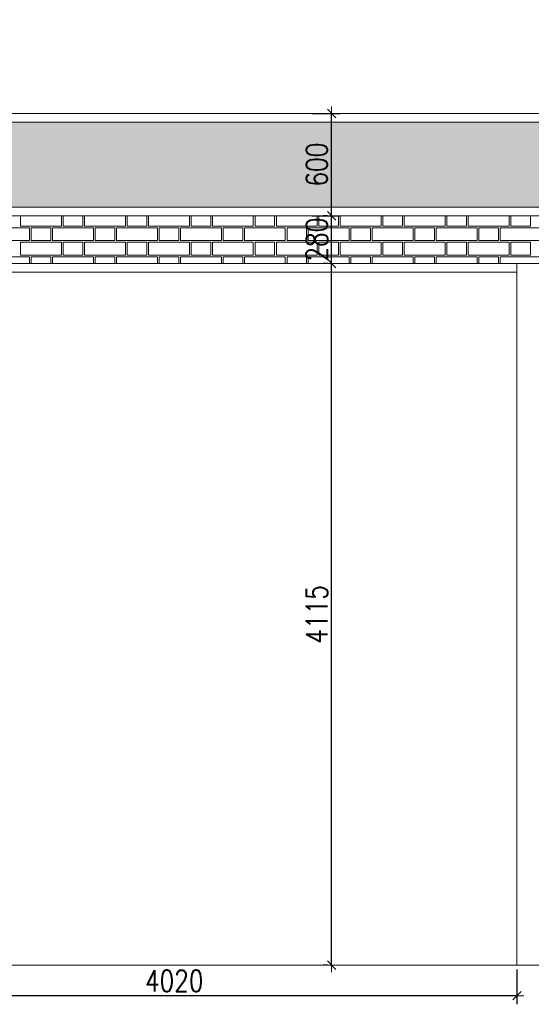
# Model space of a CAD drawing. Header units: millimetres. Extents: x 365044 to 878822, y -384447 to -241456.
# Tile 3 of 65: x 371129 to 374129, y -367444 to -361670. Entities that reach past the tile are written whole.
import ezdxf

# ---------------------------------------------------------------- set-up
doc = ezdxf.new("R2010")
doc.units = ezdxf.units.MM
doc.header["$PDMODE"] = 99
doc.linetypes.add('CENTER', pattern=[2, 1.25, -0.25, 0.25, -0.25])
doc.layers.get('Defpoints').update_dxf_attribs({"color": 250})
doc.layers.add('4', color=4, linetype='Continuous', lineweight=9)
doc.layers.add('A-DIM', color=7, linetype='Continuous', lineweight=13)
doc.layers.add('A-HATCH', color=9, linetype='Continuous', lineweight=0, true_color=0x808080)
doc.layers.add('CENTER', color=8, linetype='CENTER')
doc.styles.add('L1', font='simplex.shx', dxfattribs={"width": 0.8})
doc.dimstyles.new('copy 1 TO 50', dxfattribs={"dimscale": 50, "dimtxt": 2.5, "dimasz": 0.02, "dimexe": 1, "dimexo": 0.5, "dimgap": 0.5, "dimtad": 1, "dimdec": 0, "dimzin": 0, "dimdsep": 46, "dimtxsty": 'L1', "dimblk": '$0$$0$$1$new block', "dimcen": 0, "dimdle": 1, "dimclrd": 6, "dimclre": 6, "dimclrt": 7, "dimadec": 0, "dimazin": 0, "dimtfac": 2.5, "dimtdec": 0, "dimtix": 1, "dimtmove": 1, "dimatfit": 3, "dimldrblk": 'OPEN30', "dimfxl": 6, "dimtolj": 1, "dimtzin": 0, "dimarcsym": 0})

# ---------------------------------------------------------------- blocks, each defined once
blk = doc.blocks.new('$0$$0$$1$new block')
at = {"color": 3}
for p, q in [((40, 0), (-40, 0)), ((24.7, 24.7), (-24.7, -24.7)), ((0, 40), (0, -40))]:
    blk.add_line(p, q, dxfattribs=at)
blk = doc.blocks.new('*D351')
at = {"layer": 'A-DIM', "color": 6, "linetype": 'Continuous', "lineweight": -2, "transparency": 16777216}
for p, q in [((372932.9, -363099.9), (372907.9, -363099.9)), ((372932.9, -367214.9), (372907.9, -367214.9))]:
    blk.add_line(p, q, dxfattribs=at)
at = {"layer": 'A-DIM', "color": 6, "lineweight": -2, "transparency": 16777216}
blk.add_line((372957.9, -367213.9), (372957.9, -363100.9), dxfattribs=at)
at = {"layer": 'Defpoints', "color": 0, "transparency": 16777216}
for p in [(372957.9, -363099.9), (372957.9, -363099.9), (372957.9, -367214.9)]:
    blk.add_point(p, dxfattribs=at)
at = {"layer": 'A-DIM', "color": 6, "lineweight": -2, "transparency": 16777216}
for p, rotation in [((372957.9, -363099.9), 90), ((372957.9, -367214.9), 270)]:
    blk.add_blockref('$0$$0$$1$new block', p, dxfattribs=dict(at, rotation=rotation))
at = {"layer": 'A-DIM', "color": 7, "lineweight": -3, "transparency": 16777216, "insert": (372870.4, -365157.4), "char_height": 125, "attachment_point": 5, "rotation": 90, "style": 'L1'}
blk.add_mtext('\\A1;4115', dxfattribs=at)
blk = doc.blocks.new('_Open30')
at = {"color": 0, "linetype": 'ByBlock', "lineweight": -2}
for p, q in [((-1, 0.3), (0, 0)), ((0, 0), (-1, -0.3)), ((0, 0), (-1, 0))]:
    blk.add_line(p, q, dxfattribs=at)
blk = doc.blocks.new('*D357')
at = {"layer": 'A-DIM', "color": 6, "linetype": 'Continuous', "lineweight": -2, "transparency": 16777216}
for p, q in [((370024.8, -367239.9), (370024.8, -367444.2)), ((374044.8, -367239.9), (374044.8, -367444.2))]:
    blk.add_line(p, q, dxfattribs=at)
at = {"layer": 'A-DIM', "color": 6, "lineweight": -2, "transparency": 16777216}
blk.add_line((374043.8, -367394.2), (370025.8, -367394.2), dxfattribs=at)
at = {"layer": 'Defpoints', "color": 0, "transparency": 16777216}
for p in [(370024.8, -367214.9), (374044.8, -367214.9), (370024.8, -367394.2)]:
    blk.add_point(p, dxfattribs=at)
at = {"layer": 'A-DIM', "color": 6, "lineweight": -2, "transparency": 16777216, "rotation": 180}
blk.add_blockref('$0$$0$$1$new block', (370024.8, -367394.2), dxfattribs=at)
at = {"layer": 'A-DIM', "color": 6, "lineweight": -2, "transparency": 16777216}
blk.add_blockref('$0$$0$$1$new block', (374044.8, -367394.2), dxfattribs=at)
at = {"layer": 'A-DIM', "color": 7, "lineweight": -3, "transparency": 16777216, "insert": (372034.8, -367306.7), "char_height": 125, "attachment_point": 5, "style": 'L1'}
blk.add_mtext('\\A1;4020', dxfattribs=at)
blk = doc.blocks.new('*D369')
at = {"layer": 'A-DIM', "color": 6, "linetype": 'Continuous', "lineweight": -2, "transparency": 16777216}
for p, q in [((372844.1, -362219.9), (373007.9, -362219.9)), ((372844.1, -362819.9), (373007.9, -362819.9))]:
    blk.add_line(p, q, dxfattribs=at)
at = {"layer": 'A-DIM', "color": 6, "lineweight": -2, "transparency": 16777216}
blk.add_line((372957.9, -362818.9), (372957.9, -362220.9), dxfattribs=at)
at = {"layer": 'Defpoints', "color": 0, "transparency": 16777216}
for p in [(372819.1, -362219.9), (372957.9, -362219.9), (372819.1, -362819.9)]:
    blk.add_point(p, dxfattribs=at)
at = {"layer": 'A-DIM', "color": 6, "lineweight": -2, "transparency": 16777216}
for p, rotation in [((372957.9, -362219.9), 90), ((372957.9, -362819.9), 270)]:
    blk.add_blockref('$0$$0$$1$new block', p, dxfattribs=dict(at, rotation=rotation))
at = {"layer": 'A-DIM', "color": 7, "lineweight": -3, "transparency": 16777216, "insert": (372870.4, -362519.9), "char_height": 125, "attachment_point": 5, "rotation": 90, "style": 'L1'}
blk.add_mtext('\\A1;600', dxfattribs=at)
blk = doc.blocks.new('*D371')
at = {"layer": 'A-DIM', "color": 6, "linetype": 'Continuous', "lineweight": -2, "transparency": 16777216}
for p, q in [((372932.9, -362819.9), (372907.9, -362819.9)), ((372932.9, -363099.9), (372907.9, -363099.9))]:
    blk.add_line(p, q, dxfattribs=at)
at = {"layer": 'A-DIM', "color": 6, "lineweight": -2, "transparency": 16777216}
for p, q in [((372957.9, -362818.9), (372957.9, -362817.9)), ((372957.9, -363099.9), (372957.9, -362819.9)), ((372957.9, -363100.9), (372957.9, -363101.9))]:
    blk.add_line(p, q, dxfattribs=at)
at = {"layer": 'Defpoints', "color": 0, "transparency": 16777216}
for p in [(372957.9, -362819.9), (372957.9, -362819.9), (372957.9, -363099.9)]:
    blk.add_point(p, dxfattribs=at)
at = {"layer": 'A-DIM', "color": 6, "lineweight": -2, "transparency": 16777216}
for p, rotation in [((372957.9, -362819.9), 270), ((372957.9, -363099.9), 90)]:
    blk.add_blockref('$0$$0$$1$new block', p, dxfattribs=dict(at, rotation=rotation))
at = {"layer": 'A-DIM', "color": 7, "lineweight": -3, "transparency": 16777216, "insert": (372870.4, -362959.9), "char_height": 125, "attachment_point": 5, "rotation": 90, "style": 'L1'}
blk.add_mtext('\\A1;280', dxfattribs=at)

msp = doc.modelspace()

# ---------------------------------------------------------------- hatches: boundary and pattern name
h = msp.add_hatch()
h.set_pattern_fill('GRASS', color=82, scale=5)
h.set_pattern_definition([(90, (-619371.415, 386965.79), (-89.802561, 89.802561), [23.8125, -155.792622]), (45, (-619371.41, 386965.79), (-89.802561, 89.802561), [23.8125, -103.1875]), (135, (-619371.41, 386965.79), (-89.802561, -89.802561), [23.8125, -103.1875])])
h.paths.add_polyline_path([(383440.8, -361669.9), (403838.8, -361669.9), (403838.8, -362769.9), (368223.8, -362769.9), (368223.8, -362269.9), (383440.8, -362269.9)])

# ---------------------------------------------------------------- linework, layer by layer
at = {"layer": '4', "ltscale": 80}
for p, q in [((383390.8, -362219.9), (368173.8, -362219.9)), ((368173.8, -362819.9), (403888.8, -362819.9)), ((370024.8, -363099.9), (383390.8, -363099.9)), ((374044.8, -363099.9), (374044.8, -367214.9)), ((370074.8, -363149.9), (374044.8, -363149.9)), ((368173.8, -367214.9), (383390.8, -367214.9))]:
    msp.add_line(p, q, dxfattribs=at)
msp.add_lwpolyline([(403838.8, -361669.9), (383440.8, -361669.9), (383440.8, -362269.9), (368223.8, -362269.9), (368223.8, -362769.9), (403838.8, -362769.9)], close=True, dxfattribs=at)
at = {"layer": 'A-HATCH'}
for points in [[(371373.8, -362819.9), (371373.8, -362879.9), (371133.8, -362879.9), (371133.8, -362819.9)], [(371498.8, -362819.9), (371498.8, -362879.9), (371383.8, -362879.9), (371383.8, -362819.9)], [(371748.8, -362819.9), (371748.8, -362879.9), (371508.8, -362879.9), (371508.8, -362819.9)], [(371873.8, -362819.9), (371873.8, -362879.9), (371758.8, -362879.9), (371758.8, -362819.9)], [(372123.8, -362819.9), (372123.8, -362879.9), (371883.8, -362879.9), (371883.8, -362819.9)], [(372248.8, -362819.9), (372248.8, -362879.9), (372133.8, -362879.9), (372133.8, -362819.9)], [(372498.8, -362819.9), (372498.8, -362879.9), (372258.8, -362879.9), (372258.8, -362819.9)], [(372623.8, -362819.9), (372623.8, -362879.9), (372508.8, -362879.9), (372508.8, -362819.9)], [(372873.8, -362819.9), (372873.8, -362879.9), (372633.8, -362879.9), (372633.8, -362819.9)], [(372998.8, -362819.9), (372998.8, -362879.9), (372883.8, -362879.9), (372883.8, -362819.9)], [(373248.8, -362819.9), (373248.8, -362879.9), (373008.8, -362879.9), (373008.8, -362819.9)], [(373373.8, -362819.9), (373373.8, -362879.9), (373258.8, -362879.9), (373258.8, -362819.9)], [(373623.8, -362819.9), (373623.8, -362879.9), (373383.8, -362879.9), (373383.8, -362819.9)], [(373748.8, -362819.9), (373748.8, -362879.9), (373633.8, -362879.9), (373633.8, -362819.9)], [(373998.8, -362819.9), (373998.8, -362879.9), (373758.8, -362879.9), (373758.8, -362819.9)], [(374123.8, -362819.9), (374123.8, -362879.9), (374008.8, -362879.9), (374008.8, -362819.9)], [(370946.3, -363099.9), (370946.3, -363059.9), (371186.3, -363059.9), (371186.3, -363099.9)], [(371196.3, -363099.9), (371196.3, -363059.9), (371311.3, -363059.9), (371311.3, -363099.9)], [(371321.3, -363099.9), (371321.3, -363059.9), (371561.3, -363059.9), (371561.3, -363099.9)], [(371571.3, -363099.9), (371571.3, -363059.9), (371686.3, -363059.9), (371686.3, -363099.9)], [(371696.3, -363099.9), (371696.3, -363059.9), (371936.3, -363059.9), (371936.3, -363099.9)], [(371946.3, -363099.9), (371946.3, -363059.9), (372061.3, -363059.9), (372061.3, -363099.9)], [(372071.3, -363099.9), (372071.3, -363059.9), (372311.3, -363059.9), (372311.3, -363099.9)], [(372321.3, -363099.9), (372321.3, -363059.9), (372436.3, -363059.9), (372436.3, -363099.9)], [(372446.3, -363099.9), (372446.3, -363059.9), (372686.3, -363059.9), (372686.3, -363099.9)], [(372696.3, -363099.9), (372696.3, -363059.9), (372811.3, -363059.9), (372811.3, -363099.9)], [(372821.3, -363099.9), (372821.3, -363059.9), (373061.3, -363059.9), (373061.3, -363099.9)], [(373071.3, -363099.9), (373071.3, -363059.9), (373186.3, -363059.9), (373186.3, -363099.9)], [(373196.3, -363099.9), (373196.3, -363059.9), (373436.3, -363059.9), (373436.3, -363099.9)], [(373446.3, -363099.9), (373446.3, -363059.9), (373561.3, -363059.9), (373561.3, -363099.9)], [(373571.3, -363099.9), (373571.3, -363059.9), (373811.3, -363059.9), (373811.3, -363099.9)], [(373821.3, -363099.9), (373821.3, -363059.9), (373936.3, -363059.9), (373936.3, -363099.9)], [(373946.3, -363099.9), (373946.3, -363059.9), (374186.3, -363059.9), (374186.3, -363099.9)]]:
    msp.add_lwpolyline(points, dxfattribs=at)
for points in [[(370946.3, -362889.9), (371186.3, -362889.9), (371186.3, -362964.9), (370946.3, -362964.9)], [(371196.3, -362889.9), (371311.3, -362889.9), (371311.3, -362964.9), (371196.3, -362964.9)], [(371321.3, -362889.9), (371561.3, -362889.9), (371561.3, -362964.9), (371321.3, -362964.9)], [(371571.3, -362889.9), (371686.3, -362889.9), (371686.3, -362964.9), (371571.3, -362964.9)], [(371696.3, -362889.9), (371936.3, -362889.9), (371936.3, -362964.9), (371696.3, -362964.9)], [(371946.3, -362889.9), (372061.3, -362889.9), (372061.3, -362964.9), (371946.3, -362964.9)], [(372071.3, -362889.9), (372311.3, -362889.9), (372311.3, -362964.9), (372071.3, -362964.9)], [(372321.3, -362889.9), (372436.3, -362889.9), (372436.3, -362964.9), (372321.3, -362964.9)], [(372446.3, -362889.9), (372686.3, -362889.9), (372686.3, -362964.9), (372446.3, -362964.9)], [(372696.3, -362889.9), (372811.3, -362889.9), (372811.3, -362964.9), (372696.3, -362964.9)], [(372821.3, -362889.9), (373061.3, -362889.9), (373061.3, -362964.9), (372821.3, -362964.9)], [(373071.3, -362889.9), (373186.3, -362889.9), (373186.3, -362964.9), (373071.3, -362964.9)], [(373196.3, -362889.9), (373436.3, -362889.9), (373436.3, -362964.9), (373196.3, -362964.9)], [(373446.3, -362889.9), (373561.3, -362889.9), (373561.3, -362964.9), (373446.3, -362964.9)], [(373571.3, -362889.9), (373811.3, -362889.9), (373811.3, -362964.9), (373571.3, -362964.9)], [(373821.3, -362889.9), (373936.3, -362889.9), (373936.3, -362964.9), (373821.3, -362964.9)], [(373946.3, -362889.9), (374186.3, -362889.9), (374186.3, -362964.9), (373946.3, -362964.9)], [(371133.8, -362974.9), (371373.8, -362974.9), (371373.8, -363049.9), (371133.8, -363049.9)], [(371383.8, -362974.9), (371498.8, -362974.9), (371498.8, -363049.9), (371383.8, -363049.9)], [(371508.8, -362974.9), (371748.8, -362974.9), (371748.8, -363049.9), (371508.8, -363049.9)], [(371758.8, -362974.9), (371873.8, -362974.9), (371873.8, -363049.9), (371758.8, -363049.9)], [(371883.8, -362974.9), (372123.8, -362974.9), (372123.8, -363049.9), (371883.8, -363049.9)], [(372133.8, -362974.9), (372248.8, -362974.9), (372248.8, -363049.9), (372133.8, -363049.9)], [(372258.8, -362974.9), (372498.8, -362974.9), (372498.8, -363049.9), (372258.8, -363049.9)], [(372508.8, -362974.9), (372623.8, -362974.9), (372623.8, -363049.9), (372508.8, -363049.9)], [(372633.8, -362974.9), (372873.8, -362974.9), (372873.8, -363049.9), (372633.8, -363049.9)], [(372883.8, -362974.9), (372998.8, -362974.9), (372998.8, -363049.9), (372883.8, -363049.9)], [(373008.8, -362974.9), (373248.8, -362974.9), (373248.8, -363049.9), (373008.8, -363049.9)], [(373258.8, -362974.9), (373373.8, -362974.9), (373373.8, -363049.9), (373258.8, -363049.9)], [(373383.8, -362974.9), (373623.8, -362974.9), (373623.8, -363049.9), (373383.8, -363049.9)], [(373633.8, -362974.9), (373748.8, -362974.9), (373748.8, -363049.9), (373633.8, -363049.9)], [(373758.8, -362974.9), (373998.8, -362974.9), (373998.8, -363049.9), (373758.8, -363049.9)], [(374008.8, -362974.9), (374123.8, -362974.9), (374123.8, -363049.9), (374008.8, -363049.9)]]:
    msp.add_lwpolyline(points, close=True, dxfattribs=at)
at = {"layer": 'CENTER', "lineweight": 9, "ltscale": 350}
for p, q in [((365043.6, -362219.9), (405284.6, -362219.9)), ((365043.6, -362819.9), (405284.6, -362819.9)), ((365043.6, -367214.9), (405284.6, -367214.9))]:
    msp.add_line(p, q, dxfattribs=at)

# ---------------------------------------------------------------- dimensions: what is measured, and where the dimension line sits
at = {"layer": 'A-DIM', "lineweight": -3}
for base, p1, p2, angle, picture, middle in [((372957.9, -362219.9), (372819.1, -362819.9), (372819.1, -362219.9), 90, '*D369', (372870.4, -362519.9)), ((372957.9, -362819.9), (372957.9, -363099.9), (372957.9, -362819.9), 90, '*D371', (372870.4, -362959.9)), ((372957.9, -363099.9), (372957.9, -367214.9), (372957.9, -363099.9), 90, '*D351', (372870.4, -365157.4)), ((370024.8, -367394.2), (374044.8, -367214.9), (370024.8, -367214.9), 180, '*D357', (372034.8, -367306.7))]:
    dim = msp.add_linear_dim(base=base, p1=p1, p2=p2, angle=angle, dimstyle='copy 1 TO 50', dxfattribs=at)
    dim.commit()
    dim.dimension.update_dxf_attribs({"geometry": picture, "text_midpoint": middle})

doc.saveas('drawing.dxf')
